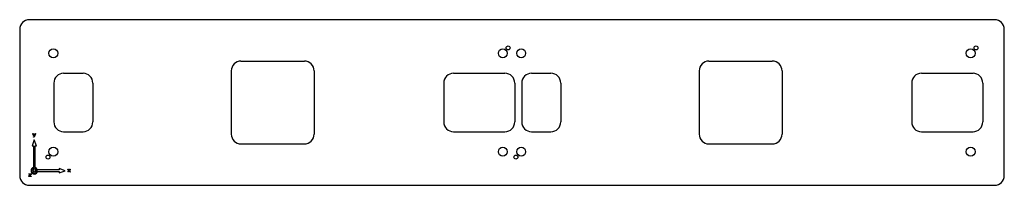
# Model space of a CAD drawing. Header units: millimetres. Extents: x -505 to 505, y -85 to 85.
import ezdxf

# ---------------------------------------------------------------- set-up
doc = ezdxf.new("R2010")
doc.units = ezdxf.units.MM

msp = doc.modelspace()

# ---------------------------------------------------------------- linework, layer by layer
at = {"color": 7, "linetype": 'Continuous', "lineweight": 25}
for p, q in [((495, 85), (-495, 85)), ((-505, 75), (-505, -75)), ((505, -75), (505, 75)), ((-278, 42.5), (-213, 42.5)), ((202, 42.5), (267, 42.5)), ((-288, 32.5), (-288, -32.5)), ((-203, 32.5), (-203, -32.5)), ((192, 32.5), (192, -32.5)), ((277, 32.5), (277, -32.5)), ((-460, 30), (-440, 30)), ((-60, 30), (-7.2, 30)), ((20, 30), (40, 30)), ((420, 30), (472.9, 30)), ((-470, 20), (-470, -20)), ((-430, 20), (-430, -20)), ((-70, 20), (-70, -20)), ((2.9, 20), (2.9, -20)), ((10, 20), (10, -20)), ((50, 20), (50, -20)), ((410, 20), (410, -20)), ((482.9, 20), (482.9, -20)), ((-460, -30), (-440, -30)), ((-60, -30), (-7.2, -30)), ((20, -30), (40, -30)), ((420, -30), (472.9, -30)), ((-490, -38.2), (-492.2, -44.4)), ((-491.5, -31.9), (-491.4, -31.9)), ((-491.5, -32), (-491.5, -31.9)), ((-490.4, -34.5), (-491.5, -32)), ((-491.4, -31.8), (-491.1, -31.8)), ((-491.4, -31.9), (-491.4, -31.8)), ((-491.1, -31.8), (-491, -31.9)), ((-491, -31.9), (-490.1, -33.9)), ((-491, -31.9), (-491, -31.9)), ((-490.8, -35.5), (-490.4, -34.5)), ((-490.8, -35.6), (-490.8, -35.5)), ((-490.8, -35.6), (-490.8, -35.6)), ((-490.8, -35.7), (-490.8, -35.6)), ((-490.7, -35.7), (-490.8, -35.7)), ((-490.5, -35.7), (-490.7, -35.7)), ((-490.4, -35.7), (-490.5, -35.7)), ((-490.3, -35.7), (-490.4, -35.7)), ((-488.7, -32), (-490.3, -35.7)), ((-490.1, -33.9), (-489.2, -31.9)), ((-487.8, -44.4), (-490, -38.2)), ((-489.2, -31.9), (-489.1, -31.8)), ((-489.2, -31.9), (-489.2, -31.9)), ((-489.1, -31.8), (-488.8, -31.8)), ((-488.8, -31.8), (-488.7, -31.9)), ((-488.7, -31.9), (-488.7, -32)), ((-488.7, -31.9), (-488.7, -31.9)), ((-492.2, -44.4), (-490.8, -44.4)), ((-490.8, -44.4), (-490.8, -66.7)), ((-489.2, -66.7), (-489.2, -44.4)), ((-489.2, -44.4), (-487.8, -44.4)), ((-278, -42.5), (-213, -42.5)), ((202, -42.5), (267, -42.5)), ((-493.2, -68.9), (-493.4, -70)), ((-493.4, -70), (-493.1, -71.3)), ((-492.6, -67.9), (-493.2, -68.9)), ((-491.8, -67.1), (-492.6, -67.9)), ((-492.6, -70), (-492.4, -69)), ((-492.4, -71), (-492.6, -70)), ((-492.4, -69), (-491.9, -68.1)), ((-491.9, -68.1), (-491, -67.6)), ((-490.8, -66.7), (-491.8, -67.1)), ((-491.1, -70), (-490.8, -69.2)), ((-490.8, -70.8), (-491.1, -70)), ((-491, -67.6), (-490, -67.4)), ((-490.8, -69.2), (-490, -68.9)), ((-490, -67.4), (-489, -67.6)), ((-490, -68.9), (-489.2, -69.2)), ((-487.6, -67.6), (-489.2, -66.7)), ((-489.2, -69.2), (-488.9, -70)), ((-488.9, -70), (-489.2, -70.8)), ((-489, -67.6), (-488.1, -68.1)), ((-488.1, -68.1), (-487.6, -69)), ((-486.7, -69.2), (-487.6, -67.6)), ((-487.6, -69), (-487.4, -70)), ((-487.4, -70), (-487.6, -71)), ((-464.4, -69.2), (-486.7, -69.2)), ((-458.2, -70), (-464.4, -67.8)), ((-464.4, -67.8), (-464.4, -69.2)), ((-464.4, -72.2), (-458.2, -70)), ((-455.7, -71), (-454.7, -69.8)), ((-455.6, -68.4), (-455.5, -68.4)), ((-455.6, -68.5), (-455.6, -68.4)), ((-455.6, -68.5), (-455.6, -68.5)), ((-455.6, -68.6), (-455.6, -68.5)), ((-454.7, -69.8), (-455.6, -68.6)), ((-455.5, -68.4), (-455.2, -68.4)), ((-455.2, -68.4), (-455.1, -68.4)), ((-454.4, -70.2), (-455.2, -71.2)), ((-455.1, -68.4), (-455.1, -68.5)), ((-455.1, -68.5), (-454.4, -69.4)), ((-454.4, -69.4), (-453.6, -68.5)), ((-453.6, -71.2), (-454.4, -70.2)), ((-453.1, -68.6), (-454, -69.8)), ((-454, -69.8), (-453.1, -71)), ((-453.6, -68.4), (-453.5, -68.4)), ((-453.6, -68.5), (-453.6, -68.4)), ((-453.5, -68.4), (-453.2, -68.4)), ((-453.2, -68.4), (-453.1, -68.4)), ((-453.1, -68.4), (-453.1, -68.5)), ((-453.1, -68.5), (-453.1, -68.6)), ((-453.1, -68.5), (-453.1, -68.5)), ((-495.5, -73.2), (-495.4, -73.1)), ((-495.5, -73.4), (-495.5, -73.2)), ((-495.4, -73.5), (-495.5, -73.4)), ((-495.5, -75.4), (-493.9, -73.5)), ((-495.5, -75.5), (-495.5, -75.4)), ((-495.5, -75.6), (-495.5, -75.5)), ((-495.5, -75.8), (-495.5, -75.6)), ((-495.5, -75.9), (-495.5, -75.8)), ((-495.4, -75.9), (-495.5, -75.9)), ((-495.4, -73.1), (-493.4, -73.1)), ((-495.4, -73.1), (-495.4, -73.1)), ((-495.4, -73.5), (-495.4, -73.5)), ((-493.9, -73.5), (-495.4, -73.5)), ((-493.2, -75.9), (-495.4, -75.9)), ((-493.3, -73.6), (-494.8, -75.5)), ((-494.8, -75.5), (-493.2, -75.5)), ((-493.4, -73.1), (-493.3, -73.1)), ((-493.3, -73.1), (-493.2, -73.2)), ((-493.2, -73.5), (-493.3, -73.6)), ((-493.2, -73.2), (-493.2, -73.4)), ((-493.2, -73.4), (-493.2, -73.5)), ((-493.2, -75.5), (-493.1, -75.5)), ((-493.1, -75.9), (-493.2, -75.9)), ((-493.1, -71.3), (-492.4, -72.4)), ((-493.1, -75.5), (-493.1, -75.6)), ((-493.1, -75.6), (-493.1, -75.8)), ((-493.1, -75.8), (-493.1, -75.9)), ((-491.9, -71.9), (-492.4, -71)), ((-492.4, -72.4), (-491.3, -73.1)), ((-491, -72.4), (-491.9, -71.9)), ((-491.3, -73.1), (-490, -73.4)), ((-490, -72.6), (-491, -72.4)), ((-490, -71.1), (-490.8, -70.8)), ((-489.2, -70.8), (-490, -71.1)), ((-489, -72.4), (-490, -72.6)), ((-490, -73.4), (-488.9, -73.2)), ((-488.1, -71.9), (-489, -72.4)), ((-488.9, -73.2), (-487.9, -72.6)), ((-487.6, -71), (-488.1, -71.9)), ((-487.9, -72.6), (-487.1, -71.8)), ((-487.1, -71.8), (-486.7, -70.8)), ((-486.7, -70.8), (-464.4, -70.8)), ((-464.4, -70.8), (-464.4, -72.2)), ((-455.7, -71.1), (-455.7, -71)), ((-455.7, -71.1), (-455.7, -71.1)), ((-455.7, -71.2), (-455.7, -71.1)), ((-455.6, -71.2), (-455.7, -71.2)), ((-455.3, -71.2), (-455.6, -71.2)), ((-455.2, -71.2), (-455.3, -71.2)), ((-455.2, -71.2), (-455.2, -71.2)), ((-453.5, -71.2), (-453.6, -71.2)), ((-453.4, -71.2), (-453.5, -71.2)), ((-453.1, -71.2), (-453.4, -71.2)), ((-453.1, -71), (-453, -71.1)), ((-453, -71.2), (-453.1, -71.2)), ((-453, -71.1), (-453, -71.2)), ((-453, -71.1), (-453, -71.1)), ((-495, -85), (495, -85))]:
    msp.add_line(p, q, dxfattribs=at)
for centre, radius in [((-470.5, 50.5), 4.5), ((-9.5, 50.5), 4.5), ((-4, 56), 2), ((9.5, 50.5), 4.5), ((470.5, 50.5), 4.5), ((476, 56), 2), ((-470.5, -50.5), 4.5), ((-9.5, -50.5), 4.5), ((9.5, -50.5), 4.5), ((470.5, -50.5), 4.5), ((-476, -56), 2), ((4, -56), 2)]:
    msp.add_circle(centre, radius, dxfattribs=at)
for centre, start, end in [((-495, 75), 90, 180), ((495, 75), 0, 90), ((-278, 32.5), 90, 180), ((-213, 32.5), 0, 90), ((202, 32.5), 90, 180), ((267, 32.5), 0, 90), ((-460, 20), 90, 180), ((-440, 20), 0, 90), ((-60, 20), 90, 180), ((-7.2, 20), 0, 90), ((20, 20), 90, 180), ((40, 20), 0, 90), ((420, 20), 90, 180), ((472.9, 20), 0, 90), ((-460, -20), 180, 270), ((-440, -20), 270, 0), ((-60, -20), 180, 270), ((-7.2, -20), 270, 0), ((20, -20), 180, 270), ((40, -20), 270, 0), ((420, -20), 180, 270), ((472.9, -20), 270, 0), ((-278, -32.5), 180, 270), ((-213, -32.5), 270, 0), ((202, -32.5), 180, 270), ((267, -32.5), 270, 0), ((-495, -75), 180, 270), ((495, -75), 270, 0)]:
    msp.add_arc(centre, 10, start, end, dxfattribs=at)

doc.saveas('drawing.dxf')
